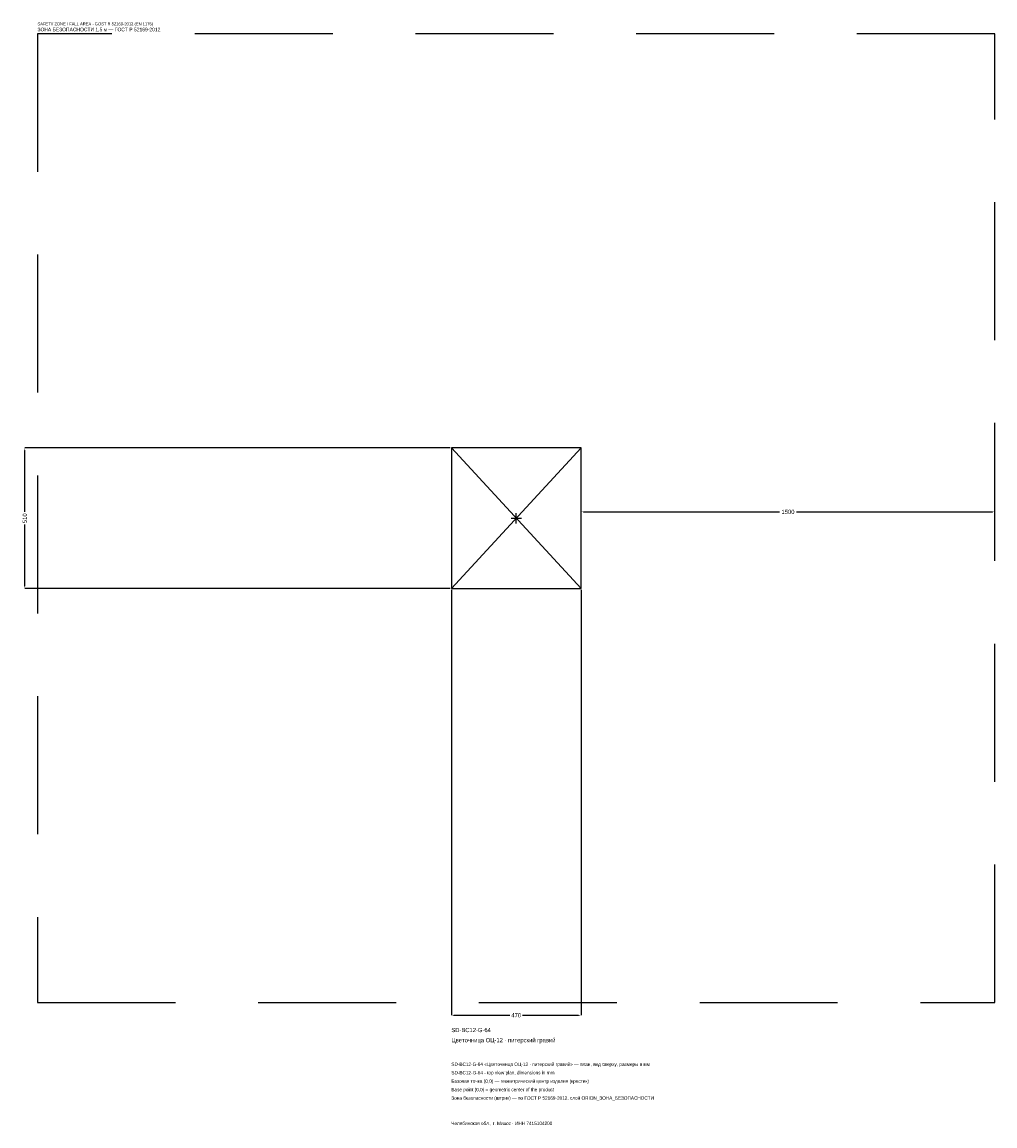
# Model space of a CAD drawing. Header units: metres. Extents: x -1791 to 1735, y -2202 to 1798.
import ezdxf

# ---------------------------------------------------------------- set-up
doc = ezdxf.new("R2010")
doc.units = ezdxf.units.M
doc.linetypes.add('DASHED', pattern=[800, 500, -300])
for name, color, linetype in [('ЗСК_ДАННЫЕ', 3, 'Continuous'), ('ЗСК_ЗОНА_БЕЗОПАСНОСТИ', 1, 'Continuous'), ('ЗСК_КОНТУР', 7, 'Continuous'), ('ЗСК_РАЗМЕРЫ', 8, 'Continuous')]:
    doc.layers.add(name, color=color, linetype=linetype)
doc.dimstyles.new('ORION', dxfattribs={"dimtxt": 15.3, "dimasz": 9.18, "dimexe": 1.25, "dimexo": 4.59, "dimtad": 1, "dimdec": 0, "dimcen": 2.5, "dimazin": 3, "dimtfac": 1, "dimtmove": 0, "dimatfit": 3})

# ---------------------------------------------------------------- blocks, each defined once
blk = doc.blocks.new('_CLOSEDFILLED')
at = {"color": 0, "linetype": 'BYBLOCK'}
blk.add_solid([(-1, 0.16), (0, 0), (-1, -0.16)], dxfattribs=at)
blk = doc.blocks.new('*D1')
for p, q in [((-235, -259.59), (-235, -1800.9)), ((235, -259.59), (235, -1800.9)), ((-225.82, -1800.9), (-22.95, -1800.9)), ((22.95, -1800.9), (225.82, -1800.9))]:
    blk.add_line(p, q)
at = {"layer": 'Defpoints'}
for p in [(-235, -255), (235, -255), (-235, -1800.9)]:
    blk.add_point(p, dxfattribs=at)
at = {"layer": 'ЗСК_РАЗМЕРЫ', "xscale": 9.18, "yscale": 9.18, "rotation": 180}
blk.add_blockref('_CLOSEDFILLED', (-235, -1800.9), dxfattribs=at)
at = {"layer": 'ЗСК_РАЗМЕРЫ', "xscale": 9.18, "yscale": 9.18}
blk.add_blockref('_CLOSEDFILLED', (235, -1800.9), dxfattribs=at)
at = {"layer": 'ЗСК_РАЗМЕРЫ', "insert": (0, -1800.9), "char_height": 15.3, "attachment_point": 5}
blk.add_mtext('470', dxfattribs=at)
blk = doc.blocks.new('*D2')
for p, q in [((-239.59, 255), (-1780.9, 255)), ((-1780.9, 22.95), (-1780.9, 245.82)), ((-1780.9, -245.82), (-1780.9, -22.95)), ((-239.59, -255), (-1780.9, -255))]:
    blk.add_line(p, q)
at = {"layer": 'Defpoints'}
for p in [(-235, 255), (-1780.9, -255), (-235, -255)]:
    blk.add_point(p, dxfattribs=at)
at = {"layer": 'ЗСК_РАЗМЕРЫ', "xscale": 9.18, "yscale": 9.18}
for p, rotation in [((-1780.9, 255), 90), ((-1780.9, -255), 270)]:
    blk.add_blockref('_CLOSEDFILLED', p, dxfattribs=dict(at, rotation=rotation))
at = {"layer": 'ЗСК_РАЗМЕРЫ', "insert": (-1780.9, 0), "char_height": 15.3, "attachment_point": 5, "rotation": 90}
blk.add_mtext('510', dxfattribs=at)
blk = doc.blocks.new('*D3')
for p, q in [((235, 4.59), (235, 22.95)), ((244.18, 22.95), (954.4, 22.95)), ((1015.6, 22.95), (1725.82, 22.95)), ((1735, 4.59), (1735, 22.95))]:
    blk.add_line(p, q)
at = {"layer": 'Defpoints'}
for p in [(235, 22.95), (235, 0), (1735, 0)]:
    blk.add_point(p, dxfattribs=at)
at = {"layer": 'ЗСК_РАЗМЕРЫ', "xscale": 9.18, "yscale": 9.18, "rotation": 180}
blk.add_blockref('_CLOSEDFILLED', (235, 22.95), dxfattribs=at)
at = {"layer": 'ЗСК_РАЗМЕРЫ', "xscale": 9.18, "yscale": 9.18}
blk.add_blockref('_CLOSEDFILLED', (1735, 22.95), dxfattribs=at)
at = {"layer": 'ЗСК_РАЗМЕРЫ', "insert": (985, 22.95), "char_height": 15.3, "attachment_point": 5}
blk.add_mtext('1500', dxfattribs=at)
blk = doc.blocks.new('ОРИОН SD-BC12-G-64 Цветочница ОЦ-12 · питерский гравий')
at = {"layer": 'ЗСК_ЗОНА_БЕЗОПАСНОСТИ', "linetype": 'DASHED'}
blk.add_lwpolyline([(-1735, -1755), (1735, -1755), (1735, 1755), (-1735, 1755)], close=True, dxfattribs=at)
at = {"layer": 'ЗСК_КОНТУР'}
for p, q in [((-235, -255), (235, 255)), ((-235, 255), (235, -255))]:
    blk.add_line(p, q, dxfattribs=at)
blk.add_lwpolyline([(-235, -255), (235, -255), (235, 255), (-235, 255)], close=True, dxfattribs=at)
at = {"layer": 'ЗСК_РАЗМЕРЫ'}
for p, q in [((-18.8, 0), (18.8, 0)), ((0, -18.8), (0, 18.8))]:
    blk.add_line(p, q, dxfattribs=at)
at = {"layer": 'ЗСК_ДАННЫЕ'}
for tag, p in [('АРТИКУЛ', (-235, -1862.1)), ('НАИМЕНОВАНИЕ', (-235, -1898.82))]:
    blk.add_attdef(tag, p, '', height=15.3, dxfattribs=at)
at = {"layer": 'ЗСК_ДАННЫЕ', "flags": 1}
for tag, p in [('ТЕЛЕФОН', (-235, -1972.26)), ('ПРОИЗВОДИТЕЛЬ', (-235, -1935.54)), ('САЙТ', (-235, -2045.7)), ('АДРЕС', (-235, -2082.42)), ('РЕКВИЗИТЫ', (-235, -2119.14)), ('ГАБАРИТЫ', (-235, -2155.86)), ('ЗОНА_БЕЗОПАСНОСТИ', (-235, -2192.58))]:
    blk.add_attdef(tag, p, '', height=15.3, dxfattribs=at)
at = {"layer": 'ЗСК_ЗОНА_БЕЗОПАСНОСТИ', "color": 1}
for s, height, p in [('SAFETY ZONE / FALL AREA - GOST R 52169-2012 (EN 1176)', 10.71, (-1735, 1785.6)), ('ЗОНА БЕЗОПАСНОСТИ 1,5 м — ГОСТ Р 52169-2012', 13.005, (-1735, 1764.18))]:
    blk.add_text(s, height=height, dxfattribs=at).set_placement(p)
at = {"layer": 'ЗСК_РАЗМЕРЫ'}
dim = blk.add_linear_dim(base=(-1780.9, -255), p1=(-235, -255), p2=(-235, 255), angle=90, dimstyle='ORION', dxfattribs=at)
dim.commit()
dim.dimension.update_dxf_attribs({"geometry": '*D2', "text_midpoint": (-1780.9, 0)})
for base, p1, p2, picture, middle in [((235, 22.95), (235, 0), (1735, 0), '*D3', (985, 22.95)), ((-235, -1800.9), (-235, -255), (235, -255), '*D1', (0, -1800.9))]:
    dim = blk.add_linear_dim(base=base, p1=p1, p2=p2, dimstyle='ORION', dxfattribs=at)
    dim.commit()
    dim.dimension.update_dxf_attribs({"geometry": picture, "text_midpoint": middle})

msp = doc.modelspace()

# ---------------------------------------------------------------- block references
msp.add_blockref('ОРИОН SD-BC12-G-64 Цветочница ОЦ-12 · питерский гравий', (0, 0)).add_auto_attribs({'АРТИКУЛ': 'SD-BC12-G-64', 'НАИМЕНОВАНИЕ': 'Цветочница ОЦ-12 · питерский гравий'})

# ---------------------------------------------------------------- texts
at = {"layer": 'ЗСК_ДАННЫЕ', "color": 3}
for s, p in [('SD-BC12-G-64 «Цветочница ОЦ-12 · питерский гравий» — план, вид сверху, размеры в мм', (-235, -1984.5)), ('SD-BC12-G-64 - top view plan, dimensions in mm', (-235, -2015.1)), ('Челябинская обл., г. Миасс · ИНН 7415104200', (-235, -2198.7))]:
    msp.add_text(s, height=12.24, dxfattribs=at).set_placement(p)
at = {"layer": 'ЗСК_ДАННЫЕ', "color": 7}
for s, p in [('Базовая точка (0,0) — геометрический центр изделия (крестик)', (-235, -2045.7)), ('Base point (0,0) = geometric center of the product', (-235, -2076.3))]:
    msp.add_text(s, height=12.24, dxfattribs=at).set_placement(p)
at = {"layer": 'ЗСК_ДАННЫЕ', "color": 1}
msp.add_text('Зона безопасности (штрих) — по ГОСТ Р 52169-2012, слой ORION_ЗОНА_БЕЗОПАСНОСТИ', height=12.24, dxfattribs=at).set_placement((-235, -2106.9))

doc.saveas('drawing.dxf')
